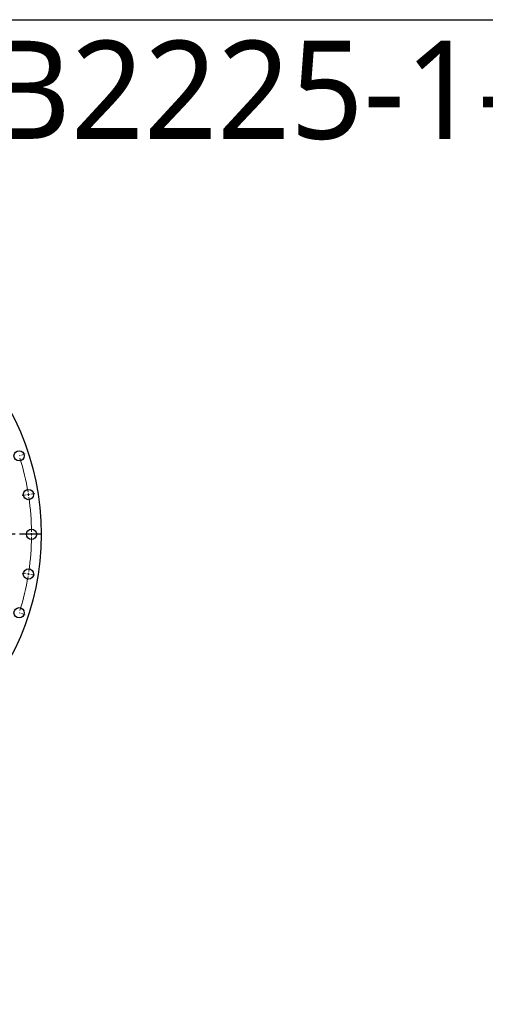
# Model space of a CAD drawing. Header units: millimetres. Extents: x 255 to 5780, y 4910 to 9154.
# Tile 7 of 11: x 2069 to 3017, y 7148 to 9154. Entities that reach past the tile are written whole.
import ezdxf

# ---------------------------------------------------------------- set-up
doc = ezdxf.new("R2010")
doc.units = ezdxf.units.MM
doc.header["$LTSCALE"] = 20
doc.linetypes.add('CENTER', pattern=[10.16, 6.35, -1.27, 1.27, -1.27])

msp = doc.modelspace()

# ---------------------------------------------------------------- linework, layer by layer
at = {"color": 0, "linetype": 'Continuous', "lineweight": 18}
for p, q in [((2073.1, 8266.9), (2080.7, 8269.3)), ((2068.3, 8265.3), (2070.7, 8266.1)), ((2087.3, 8186.4), (2084.8, 8186)), ((2087.3, 8186.4), (2089.7, 8186.8)), ((2092.2, 8187.2), (2100.1, 8188.4)), ((2082.3, 8185.6), (2074.4, 8184.3)), ((2088.6, 8105.4), (2080.6, 8105.4)), ((2093.6, 8105.4), (2091.1, 8105.4)), ((2093.6, 8105.4), (2096.1, 8105.4)), ((2098.6, 8105.4), (2106.6, 8105.4)), ((2082.3, 8025.2), (2074.4, 8026.5)), ((2087.3, 8024.5), (2084.8, 8024.9)), ((2087.3, 8024.5), (2089.7, 8024.1)), ((2092.2, 8023.7), (2100.1, 8022.4)), ((2068.3, 7945.5), (2070.7, 7944.7)), ((2073.1, 7944), (2080.7, 7941.5))]:
    msp.add_line(p, q, dxfattribs=at)
at = {"linetype": 'CENTER', "ltscale": 0.35}
msp.add_line((2113.4, 8105.4), (1038.8, 8105.4), dxfattribs=at)
at = {"lineweight": 25}
msp.add_lwpolyline([(254.7, 9154.1), (5779.9, 9154.1), (5779.9, 4910.3), (254.7, 4910.3)], close=True, dxfattribs=at)
at = {"color": 7, "linetype": 'Continuous', "lineweight": 25}
for centre, radius in [((1576.1, 8105.4), 537), ((2068.3, 8265.3), 10.5), ((2087.3, 8186.4), 10.5), ((2093.6, 8105.4), 10.5), ((2087.3, 8024.5), 10.5), ((2068.3, 7945.5), 10.5)]:
    msp.add_circle(centre, radius, dxfattribs=at)
at = {"color": 0, "linetype": 'Continuous', "lineweight": 18}
for start, end in [(9.5536, 17.4464), (9, 9.2768), (8.7232, 9), (0.5536, 8.4464), (0, 0.2768), (351.5536, 359.4464), (359.7232, 0), (351, 351.2768), (342.5536, 350.4464), (350.7232, 351)]:
    msp.add_arc((1576.1, 8105.4), 517.5, start, end, dxfattribs=at)

# ---------------------------------------------------------------- texts
at = {"insert": (2004.1, 9111.2), "char_height": 200, "width": 1063.213, "attachment_point": 1}
msp.add_mtext('{\\fYu Gothic Medium|b0|i0|c0|p0;\\C1;B2225-1-1074AA}', dxfattribs=at)

doc.saveas('drawing.dxf')
